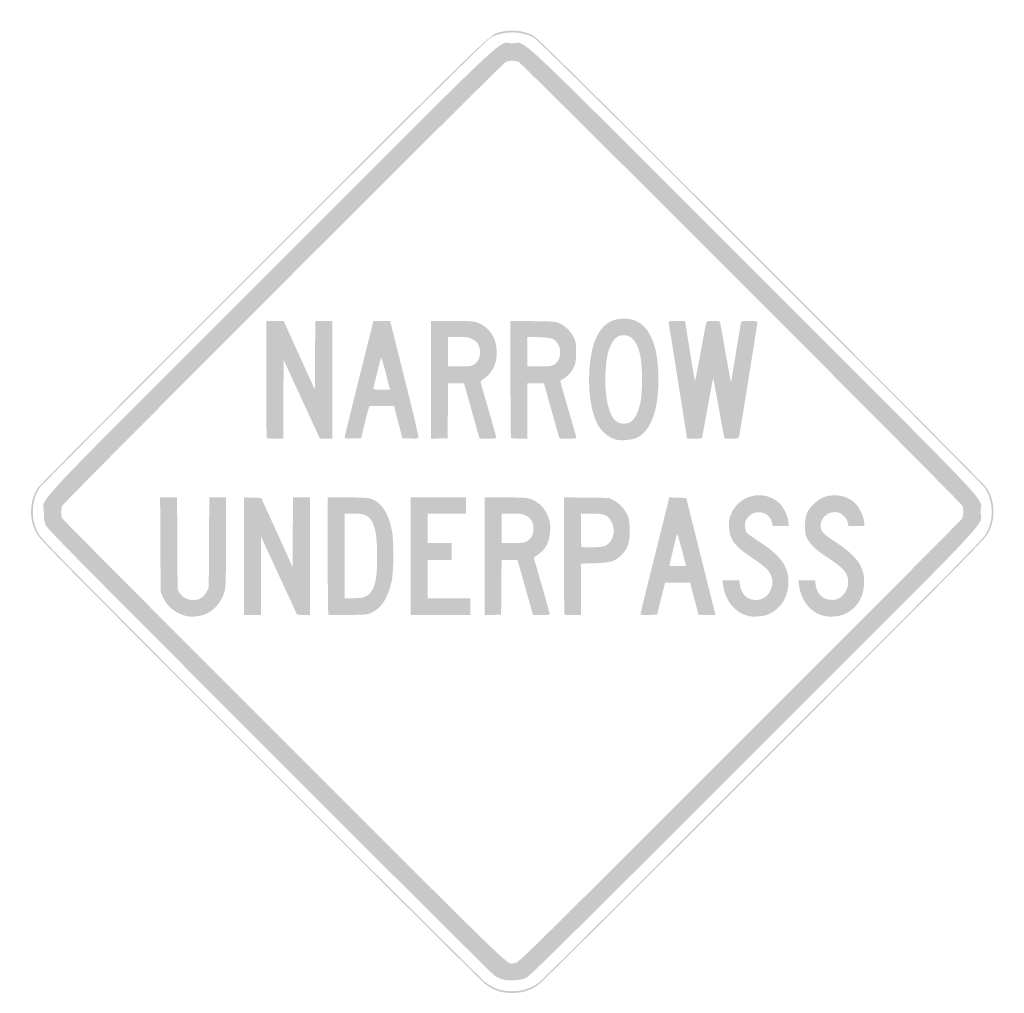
# Model space of a CAD drawing. Header units: inches. Extents: x -26.1 to 26, y -25.5 to 26.
import ezdxf

# ---------------------------------------------------------------- set-up
doc = ezdxf.new("R2010")
doc.units = ezdxf.units.IN
doc.header["$MEASUREMENT"] = 0

msp = doc.modelspace()

# ---------------------------------------------------------------- hatches: boundary and pattern name
h = msp.add_hatch(color=7)
edge = h.paths.add_edge_path()
edge.add_spline(control_points=[(-0.565, -24.72), (-0.682, -24.678), (-0.862, -24.584), (-0.966, -24.511), (-1.07, -24.438), (-6.409, -19.121), (-12.83, -12.696), (-22.441, -3.078), (-24.528, -0.968), (-24.638, -0.754), (-24.759, -0.52), (-24.772, -0.449), (-24.772, -0.024), (-24.772, 0.833), (-26.051, -0.528), (-12.761, 12.761), (0.5, 26.023), (-0.829, 24.772), (0, 24.772), (0.829, 24.772), (-0.5, 26.023), (12.761, 12.761), (26.024, -0.501), (24.772, 0.829), (24.772, -0.001), (24.772, -0.836), (26.014, 0.483), (12.718, -12.804), (2.983, -22.532), (0.926, -24.565), (0.731, -24.656), (0.419, -24.8), (-0.252, -24.834), (-0.565, -24.72)], knot_values=[0, 0, 0, 0, 1, 1, 1, 2, 2, 2, 3, 3, 3, 4, 4, 4, 5, 5, 5, 6, 6, 6, 7, 7, 7, 8, 8, 8, 9, 9, 9, 10, 10, 10, 11, 11, 11, 11], degree=3, periodic=0)
edge = h.paths.add_edge_path(flags=0)
edge.add_spline(control_points=[(0.212, -23.849), (0.377, -23.805), (1.88, -22.32), (12.059, -12.147), (18.471, -5.738), (23.748, -0.438), (23.785, -0.368), (23.865, -0.218), (23.874, 0.126), (23.804, 0.315), (23.741, 0.484), (0.549, 23.687), (0.346, 23.783), (0.156, 23.873), (-0.156, 23.873), (-0.346, 23.783), (-0.557, 23.682), (-23.741, 0.484), (-23.807, 0.306), (-23.882, 0.107), (-23.874, -0.201), (-23.789, -0.36), (-23.75, -0.434), (-18.481, -5.73), (-12.08, -12.129), (-0.412, -23.794), (-0.318, -23.887), (-0.024, -23.898), (0.002, -23.899), (0.108, -23.877), (0.212, -23.849)], knot_values=[0, 0, 0, 0, 1, 1, 1, 2, 2, 2, 3, 3, 3, 4, 4, 4, 5, 5, 5, 6, 6, 6, 7, 7, 7, 8, 8, 8, 9, 9, 9, 10, 10, 10, 10], degree=3, periodic=0)
h = msp.add_hatch(color=7)
edge = h.paths.add_edge_path()
edge.add_spline(control_points=[(-0.613, -25.389), (-0.949, -25.292), (-1.141, -25.194), (-1.441, -24.967), (-1.595, -24.85), (-6.963, -19.508), (-13.37, -13.096), (-24.591, -1.867), (-25.026, -1.425), (-25.187, -1.097), (-25.403, -0.657), (-25.474, -0.308), (-25.443, 0.165), (-25.416, 0.582), (-25.293, 0.959), (-25.08, 1.278), (-25.004, 1.392), (-19.632, 6.792), (-13.142, 13.278), (-0.461, 25.952), (-1.212, 25.23), (-0.555, 25.385), (-0.006, 25.514), (0.589, 25.445), (1.097, 25.193), (1.299, 25.092), (3.486, 22.929), (13.142, 13.278), (19.632, 6.792), (25.004, 1.392), (25.08, 1.278), (25.293, 0.959), (25.416, 0.582), (25.443, 0.165), (25.474, -0.308), (25.403, -0.657), (25.187, -1.097), (25.026, -1.425), (24.589, -1.869), (13.37, -13.096), (6.963, -19.508), (1.595, -24.85), (1.441, -24.967), (1.137, -25.198), (0.951, -25.29), (0.589, -25.39), (0.297, -25.47), (-0.33, -25.47), (-0.613, -25.389)], knot_values=[0, 0, 0, 0, 1, 1, 1, 2, 2, 2, 3, 3, 3, 4, 4, 4, 5, 5, 5, 6, 6, 6, 7, 7, 7, 8, 8, 8, 9, 9, 9, 10, 10, 10, 11, 11, 11, 12, 12, 12, 13, 13, 13, 14, 14, 14, 15, 15, 15, 16, 16, 16, 16], degree=3, periodic=0)
edge = h.paths.add_edge_path(flags=0)
edge.add_spline(control_points=[(0.589, -25.295), (0.951, -25.195), (1.137, -25.103), (1.441, -24.873), (1.595, -24.756), (6.942, -19.435), (13.323, -13.049), (24.496, -1.867), (24.931, -1.425), (25.093, -1.097), (25.309, -0.657), (25.379, -0.308), (25.349, 0.165), (25.322, 0.582), (25.199, 0.959), (24.986, 1.278), (24.909, 1.392), (19.559, 6.77), (13.095, 13.23), (3.477, 22.843), (1.299, 24.998), (1.097, 25.098), (0.414, 25.438), (-0.414, 25.438), (-1.097, 25.098), (-1.299, 24.998), (-3.477, 22.843), (-13.095, 13.23), (-19.559, 6.77), (-24.909, 1.392), (-24.986, 1.278), (-25.199, 0.959), (-25.322, 0.582), (-25.349, 0.165), (-25.379, -0.308), (-25.309, -0.657), (-25.093, -1.097), (-24.932, -1.425), (-24.498, -1.866), (-13.323, -13.049), (-6.942, -19.435), (-1.595, -24.756), (-1.441, -24.872), (-0.976, -25.225), (-0.6, -25.354), (-0.024, -25.358), (0.184, -25.359), (0.46, -25.331), (0.589, -25.295)], knot_values=[0, 0, 0, 0, 1, 1, 1, 2, 2, 2, 3, 3, 3, 4, 4, 4, 5, 5, 5, 6, 6, 6, 7, 7, 7, 8, 8, 8, 9, 9, 9, 10, 10, 10, 11, 11, 11, 12, 12, 12, 13, 13, 13, 14, 14, 14, 15, 15, 15, 16, 16, 16, 16], degree=3, periodic=0)
h = msp.add_hatch(color=7)
edge = h.paths.add_edge_path()
edge.add_spline(control_points=[(-12.979, 3.897), (-12.997, 3.914), (-13.011, 5.314), (-13.011, 7.008)], knot_values=[0, 0, 0, 0, 1, 1, 1, 1], degree=3, periodic=0)
edge.add_line((-13.011, 7.008), (-13.011, 10.088))
edge.add_line((-13.011, 10.088), (-12.551, 10.088))
edge.add_line((-12.551, 10.088), (-12.091, 10.088))
edge.add_line((-12.091, 10.088), (-11.266, 8.274))
edge.add_line((-11.266, 8.274), (-10.442, 6.459))
edge.add_line((-10.442, 6.459), (-10.429, 8.274))
edge.add_line((-10.429, 8.274), (-10.417, 10.088))
edge.add_line((-10.417, 10.088), (-9.97, 10.088))
edge.add_line((-9.97, 10.088), (-9.522, 10.088))
edge.add_line((-9.522, 10.088), (-9.522, 6.977))
edge.add_line((-9.522, 6.977), (-9.522, 3.866))
edge.add_line((-9.522, 3.866), (-9.847, 3.866))
edge.add_line((-9.847, 3.866), (-10.172, 3.866))
edge.add_line((-10.172, 3.866), (-11.132, 5.949))
edge.add_line((-11.132, 5.949), (-12.092, 8.033))
edge.add_line((-12.092, 8.033), (-12.104, 5.949))
edge.add_line((-12.104, 5.949), (-12.116, 3.866))
edge.add_line((-12.116, 3.866), (-12.532, 3.866))
edge.add_spline(control_points=[(-12.532, 3.866), (-12.761, 3.866), (-12.962, 3.88), (-12.979, 3.897)], knot_values=[0, 0, 0, 0, 1, 1, 1, 1], degree=3, periodic=0)
h = msp.add_hatch(color=7)
edge = h.paths.add_edge_path()
edge.add_spline(control_points=[(-8.862, 3.935), (-8.862, 3.975), (-8.52, 5.376), (-8.102, 7.048)], knot_values=[0, 0, 0, 0, 1, 1, 1, 1], degree=3, periodic=0)
edge.add_line((-8.102, 7.048), (-7.342, 10.088))
edge.add_line((-7.342, 10.088), (-6.902, 10.088))
edge.add_line((-6.902, 10.088), (-6.462, 10.088))
edge.add_line((-6.462, 10.088), (-6.415, 9.911))
edge.add_spline(control_points=[(-6.415, 9.911), (-6.389, 9.814), (-6.041, 8.423), (-5.64, 6.82), (-5.116, 4.719), (-4.929, 3.9), (-4.97, 3.884), (-5.002, 3.871), (-5.205, 3.868), (-5.421, 3.875)], knot_values=[0, 0, 0, 0, 1, 1, 1, 2, 2, 2, 3, 3, 3, 3], degree=3, periodic=0)
edge.add_line((-5.421, 3.875), (-5.813, 3.889))
edge.add_line((-5.813, 3.889), (-6.031, 4.738))
edge.add_line((-6.031, 4.738), (-6.25, 5.586))
edge.add_line((-6.25, 5.586), (-6.881, 5.599))
edge.add_spline(control_points=[(-6.881, 5.599), (-7.237, 5.607), (-7.531, 5.593), (-7.556, 5.568), (-7.581, 5.543), (-7.689, 5.155), (-7.797, 4.706)], knot_values=[0, 0, 0, 0, 1, 1, 1, 2, 2, 2, 2], degree=3, periodic=0)
edge.add_line((-7.797, 4.706), (-7.993, 3.889))
edge.add_line((-7.993, 3.889), (-8.428, 3.876))
edge.add_spline(control_points=[(-8.428, 3.876), (-8.794, 3.864), (-8.862, 3.873), (-8.862, 3.935)], knot_values=[0, 0, 0, 0, 1, 1, 1, 1], degree=3, periodic=0)
edge = h.paths.add_edge_path(flags=0)
edge.add_spline(control_points=[(-6.683, 7.307), (-6.802, 7.773), (-6.911, 8.155), (-6.926, 8.155), (-6.941, 8.154), (-7.033, 7.82), (-7.131, 7.412), (-7.229, 7.004), (-7.322, 6.623), (-7.337, 6.564), (-7.365, 6.46), (-7.358, 6.458), (-6.916, 6.458)], knot_values=[0, 0, 0, 0, 1, 1, 1, 2, 2, 2, 3, 3, 3, 4, 4, 4, 4], degree=3, periodic=0)
edge.add_line((-6.916, 6.458), (-6.468, 6.458))
edge.add_line((-6.468, 6.458), (-6.683, 7.307))
h = msp.add_hatch(color=7)
edge = h.paths.add_edge_path()
edge.add_line((-4.29, 6.975), (-4.29, 10.088))
edge.add_line((-4.29, 10.088), (-3.184, 10.088))
edge.add_spline(control_points=[(-3.184, 10.088), (-2.17, 10.088), (-2.055, 10.08), (-1.809, 9.987), (-1.3, 9.797), (-0.956, 9.362), (-0.849, 8.773), (-0.721, 8.067), (-0.968, 7.386), (-1.469, 7.061), (-1.622, 6.963), (-1.691, 6.888), (-1.676, 6.839), (-1.28, 5.496), (-0.849, 3.978), (-0.849, 3.93), (-0.849, 3.88), (-0.949, 3.866), (-1.288, 3.866)], knot_values=[0, 0, 0, 0, 1, 1, 1, 2, 2, 2, 3, 3, 3, 4, 4, 4, 5, 5, 5, 6, 6, 6, 6], degree=3, periodic=0)
edge.add_line((-1.288, 3.866), (-1.728, 3.866))
edge.add_line((-1.728, 3.866), (-2.096, 5.174))
edge.add_spline(control_points=[(-2.096, 5.174), (-2.299, 5.893), (-2.484, 6.551), (-2.508, 6.635)], knot_values=[0, 0, 0, 0, 1, 1, 1, 1], degree=3, periodic=0)
edge.add_line((-2.508, 6.635), (-2.55, 6.788))
edge.add_line((-2.55, 6.788), (-2.971, 6.788))
edge.add_line((-2.971, 6.788), (-3.393, 6.788))
edge.add_line((-3.393, 6.788), (-3.405, 5.339))
edge.add_line((-3.405, 5.339), (-3.418, 3.889))
edge.add_line((-3.418, 3.889), (-3.854, 3.876))
edge.add_line((-3.854, 3.876), (-4.29, 3.862))
edge.add_line((-4.29, 3.862), (-4.29, 6.975))
edge = h.paths.add_edge_path(flags=0)
edge.add_spline(control_points=[(-2.022, 7.791), (-1.786, 7.949), (-1.688, 8.17), (-1.709, 8.498), (-1.73, 8.826), (-1.834, 8.986), (-2.122, 9.133), (-2.301, 9.225), (-2.403, 9.24), (-2.862, 9.24)], knot_values=[0, 0, 0, 0, 1, 1, 1, 2, 2, 2, 3, 3, 3, 3], degree=3, periodic=0)
edge.add_line((-2.862, 9.24), (-3.394, 9.24))
edge.add_line((-3.394, 9.24), (-3.394, 8.462))
edge.add_line((-3.394, 8.462), (-3.394, 7.684))
edge.add_line((-3.394, 7.684), (-2.788, 7.684))
edge.add_spline(control_points=[(-2.788, 7.684), (-2.237, 7.684), (-2.168, 7.694), (-2.022, 7.791)], knot_values=[0, 0, 0, 0, 1, 1, 1, 1], degree=3, periodic=0)
h = msp.add_hatch(color=7)
edge = h.paths.add_edge_path()
edge.add_spline(control_points=[(-0.063, 3.897), (-0.08, 3.914), (-0.094, 5.316), (-0.094, 7.011)], knot_values=[0, 0, 0, 0, 1, 1, 1, 1], degree=3, periodic=0)
edge.add_line((-0.094, 7.011), (-0.094, 10.094))
edge.add_line((-0.094, 10.094), (1.096, 10.079))
edge.add_spline(control_points=[(1.096, 10.079), (2.195, 10.066), (2.303, 10.057), (2.504, 9.964), (2.817, 9.819), (3.089, 9.554), (3.239, 9.247), (3.36, 9.002), (3.371, 8.936), (3.371, 8.438), (3.371, 7.972), (3.355, 7.863), (3.262, 7.66), (3.138, 7.389), (2.876, 7.102), (2.68, 7.021), (2.606, 6.99), (2.546, 6.936), (2.546, 6.901), (2.546, 6.865), (2.737, 6.185), (2.97, 5.39), (3.203, 4.594), (3.394, 3.926), (3.394, 3.904), (3.394, 3.883), (3.193, 3.866), (2.948, 3.866)], knot_values=[0, 0, 0, 0, 1, 1, 1, 2, 2, 2, 3, 3, 3, 4, 4, 4, 5, 5, 5, 6, 6, 6, 7, 7, 7, 8, 8, 8, 9, 9, 9, 9], degree=3, periodic=0)
edge.add_line((2.948, 3.866), (2.502, 3.866))
edge.add_line((2.502, 3.866), (2.436, 4.089))
edge.add_spline(control_points=[(2.436, 4.089), (2.4, 4.213), (2.213, 4.87), (2.022, 5.551)], knot_values=[0, 0, 0, 0, 1, 1, 1, 1], degree=3, periodic=0)
edge.add_line((2.022, 5.551), (1.674, 6.788))
edge.add_line((1.674, 6.788), (1.238, 6.788))
edge.add_line((1.238, 6.788), (0.801, 6.788))
edge.add_line((0.801, 6.788), (0.801, 5.327))
edge.add_line((0.801, 5.327), (0.801, 3.866))
edge.add_line((0.801, 3.866), (0.385, 3.866))
edge.add_spline(control_points=[(0.385, 3.866), (0.156, 3.866), (-0.046, 3.88), (-0.063, 3.897)], knot_values=[0, 0, 0, 0, 1, 1, 1, 1], degree=3, periodic=0)
edge = h.paths.add_edge_path(flags=0)
edge.add_spline(control_points=[(2.201, 7.776), (2.412, 7.905), (2.501, 8.061), (2.528, 8.352), (2.548, 8.554), (2.531, 8.644), (2.443, 8.814), (2.269, 9.15), (2.113, 9.213), (1.402, 9.232)], knot_values=[0, 0, 0, 0, 1, 1, 1, 2, 2, 2, 3, 3, 3, 3], degree=3, periodic=0)
edge.add_line((1.402, 9.232), (0.801, 9.249))
edge.add_line((0.801, 9.249), (0.801, 8.466))
edge.add_line((0.801, 8.466), (0.801, 7.684))
edge.add_line((0.801, 7.684), (1.426, 7.684))
edge.add_spline(control_points=[(1.426, 7.684), (1.962, 7.684), (2.072, 7.697), (2.201, 7.776)], knot_values=[0, 0, 0, 0, 1, 1, 1, 1], degree=3, periodic=0)
h = msp.add_hatch(color=7)
edge = h.paths.add_edge_path()
edge.add_spline(control_points=[(5.492, 3.813), (5.064, 3.926), (4.676, 4.274), (4.453, 4.746), (3.936, 5.839), (3.933, 8.133), (4.447, 9.216), (4.653, 9.65), (4.888, 9.909), (5.222, 10.073), (5.582, 10.249), (6.168, 10.258), (6.539, 10.093), (7.321, 9.745), (7.731, 8.682), (7.731, 7), (7.731, 5.33), (7.318, 4.238), (6.56, 3.9), (6.322, 3.794), (5.741, 3.747), (5.492, 3.813)], knot_values=[0, 0, 0, 0, 1, 1, 1, 2, 2, 2, 3, 3, 3, 4, 4, 4, 5, 5, 5, 6, 6, 6, 7, 7, 7, 7], degree=3, periodic=0)
edge = h.paths.add_edge_path(flags=0)
edge.add_spline(control_points=[(6.316, 4.791), (6.512, 4.956), (6.664, 5.269), (6.771, 5.728), (6.904, 6.297), (6.89, 7.838), (6.748, 8.363), (6.563, 9.044), (6.31, 9.333), (5.898, 9.334), (5.607, 9.334), (5.415, 9.199), (5.246, 8.875), (5.067, 8.532), (5.013, 8.31), (4.949, 7.635), (4.824, 6.33), (5.071, 5.071), (5.511, 4.774), (5.746, 4.616), (6.117, 4.624), (6.316, 4.791)], knot_values=[0, 0, 0, 0, 1, 1, 1, 2, 2, 2, 3, 3, 3, 4, 4, 4, 5, 5, 5, 6, 6, 6, 7, 7, 7, 7], degree=3, periodic=0)
h = msp.add_hatch(color=7)
edge = h.paths.add_edge_path()
edge.add_spline(control_points=[(9.219, 4.042), (9.204, 4.14), (8.99, 5.492), (8.744, 7.047), (8.499, 8.603), (8.287, 9.924), (8.273, 9.982), (8.248, 10.086), (8.255, 10.088), (8.691, 10.088)], knot_values=[0, 0, 0, 0, 1, 1, 1, 2, 2, 2, 3, 3, 3, 3], degree=3, periodic=0)
edge.add_line((8.691, 10.088), (9.135, 10.088))
edge.add_line((9.135, 10.088), (9.181, 9.817))
edge.add_spline(control_points=[(9.181, 9.817), (9.207, 9.668), (9.32, 8.957), (9.433, 8.238), (9.546, 7.518), (9.65, 6.93), (9.664, 6.93), (9.678, 6.93), (9.812, 7.603), (9.963, 8.426), (10.113, 9.25), (10.247, 9.96), (10.26, 10.006), (10.279, 10.075), (10.34, 10.088), (10.63, 10.088), (10.97, 10.088), (10.977, 10.086), (11.003, 9.958), (11.017, 9.887), (11.148, 9.161), (11.293, 8.345), (11.437, 7.528), (11.56, 6.856), (11.566, 6.85), (11.571, 6.845), (11.689, 7.534), (11.827, 8.382), (11.965, 9.229), (12.088, 9.96), (12.1, 10.006), (12.118, 10.076), (12.181, 10.088), (12.543, 10.088), (12.918, 10.088), (12.964, 10.079), (12.964, 10.002), (12.964, 9.917), (12.042, 4.176), (11.996, 3.972), (11.973, 3.873), (11.947, 3.866), (11.6, 3.866)], knot_values=[0, 0, 0, 0, 1, 1, 1, 2, 2, 2, 3, 3, 3, 4, 4, 4, 5, 5, 5, 6, 6, 6, 7, 7, 7, 8, 8, 8, 9, 9, 9, 10, 10, 10, 11, 11, 11, 12, 12, 12, 13, 13, 13, 14, 14, 14, 14], degree=3, periodic=0)
edge.add_line((11.6, 3.866), (11.227, 3.866))
edge.add_line((11.227, 3.866), (11.181, 4.089))
edge.add_spline(control_points=[(11.181, 4.089), (11.156, 4.213), (11.023, 4.934), (10.886, 5.692), (10.749, 6.45), (10.631, 7.064), (10.624, 7.057), (10.612, 7.045), (10.041, 3.947), (10.041, 3.893), (10.041, 3.878), (9.862, 3.866), (9.644, 3.866)], knot_values=[0, 0, 0, 0, 1, 1, 1, 2, 2, 2, 3, 3, 3, 4, 4, 4, 4], degree=3, periodic=0)
edge.add_line((9.644, 3.866), (9.248, 3.866))
edge.add_line((9.248, 3.866), (9.219, 4.042))
h = msp.add_hatch(color=7)
edge = h.paths.add_edge_path()
edge.add_spline(control_points=[(12.48, -5.514), (11.77, -5.335), (11.263, -4.712), (11.15, -3.877)], knot_values=[0, 0, 0, 0, 1, 1, 1, 1], degree=3, periodic=0)
edge.add_line((11.15, -3.877), (11.116, -3.63))
edge.add_line((11.116, -3.63), (11.562, -3.63))
edge.add_line((11.562, -3.63), (12.008, -3.63))
edge.add_line((12.008, -3.63), (12.037, -3.842))
edge.add_spline(control_points=[(12.037, -3.842), (12.107, -4.354), (12.421, -4.667), (12.864, -4.667), (13.227, -4.667), (13.482, -4.51), (13.643, -4.187), (13.846, -3.779), (13.792, -3.403), (13.478, -3.047), (13.373, -2.928), (13.039, -2.668), (12.736, -2.471), (11.763, -1.835), (11.502, -1.497), (11.466, -0.825), (11.45, -0.52), (11.465, -0.397), (11.547, -0.181), (11.948, 0.882), (13.261, 1.218), (14.108, 0.474), (14.326, 0.283), (14.559, -0.184), (14.597, -0.507)], knot_values=[0, 0, 0, 0, 1, 1, 1, 2, 2, 2, 3, 3, 3, 4, 4, 4, 5, 5, 5, 6, 6, 6, 7, 7, 7, 8, 8, 8, 8], degree=3, periodic=0)
edge.add_line((14.597, -0.507), (14.627, -0.754))
edge.add_line((14.627, -0.754), (14.201, -0.754))
edge.add_line((14.201, -0.754), (13.776, -0.754))
edge.add_line((13.776, -0.754), (13.744, -0.588))
edge.add_spline(control_points=[(13.744, -0.588), (13.67, -0.191), (13.241, 0.063), (12.837, -0.05), (12.614, -0.112), (12.373, -0.345), (12.322, -0.546), (12.282, -0.707), (12.328, -1.023), (12.405, -1.117), (12.44, -1.159), (12.744, -1.374), (13.081, -1.595), (14.159, -2.301), (14.564, -2.835), (14.604, -3.603), (14.648, -4.431), (14.252, -5.117), (13.553, -5.426), (13.301, -5.537), (12.751, -5.583), (12.48, -5.514)], knot_values=[0, 0, 0, 0, 1, 1, 1, 2, 2, 2, 3, 3, 3, 4, 4, 4, 5, 5, 5, 6, 6, 6, 7, 7, 7, 7], degree=3, periodic=0)
h = msp.add_hatch(color=7)
edge = h.paths.add_edge_path()
edge.add_spline(control_points=[(-17.301, -5.501), (-17.862, -5.339), (-18.293, -4.974), (-18.484, -4.5)], knot_values=[0, 0, 0, 0, 1, 1, 1, 1], degree=3, periodic=0)
edge.add_line((-18.484, -4.5), (-18.597, -4.219))
edge.add_line((-18.597, -4.219), (-18.61, -1.732))
edge.add_line((-18.61, -1.732), (-18.624, 0.754))
edge.add_line((-18.624, 0.754), (-18.175, 0.754))
edge.add_line((-18.175, 0.754), (-17.727, 0.754))
edge.add_line((-17.727, 0.754), (-17.714, -1.689))
edge.add_line((-17.714, -1.689), (-17.701, -4.132))
edge.add_line((-17.701, -4.132), (-17.584, -4.303))
edge.add_spline(control_points=[(-17.584, -4.303), (-17.418, -4.545), (-17.178, -4.667), (-16.865, -4.667), (-16.545, -4.667), (-16.336, -4.539), (-16.169, -4.241)], knot_values=[0, 0, 0, 0, 1, 1, 1, 2, 2, 2, 2], degree=3, periodic=0)
edge.add_line((-16.169, -4.241), (-16.051, -4.031))
edge.add_line((-16.051, -4.031), (-16.038, -1.638))
edge.add_line((-16.038, -1.638), (-16.024, 0.754))
edge.add_line((-16.024, 0.754), (-15.578, 0.754))
edge.add_line((-15.578, 0.754), (-15.132, 0.754))
edge.add_line((-15.132, 0.754), (-15.132, -1.497))
edge.add_spline(control_points=[(-15.132, -1.497), (-15.133, -2.744), (-15.153, -3.874), (-15.179, -4.031), (-15.282, -4.664), (-15.71, -5.217), (-16.254, -5.424), (-16.586, -5.55), (-17.02, -5.582), (-17.301, -5.501)], knot_values=[0, 0, 0, 0, 1, 1, 1, 2, 2, 2, 3, 3, 3, 3], degree=3, periodic=0)
for points in [[(-14.189, -2.355), (-14.189, 0.758), (-13.734, 0.744), (-13.278, 0.731), (-12.449, -1.092), (-11.62, -2.914), (-11.608, -1.08), (-11.595, 0.754), (-11.148, 0.754), (-10.701, 0.754), (-10.701, -2.359), (-10.701, -5.472), (-11.041, -5.459), (-11.381, -5.445), (-12.337, -3.371), (-13.293, -1.296), (-13.293, -3.382), (-13.294, -5.468), (-13.741, -5.468), (-14.189, -5.468), (-14.189, -2.355)], [(-5.374, -2.357), (-5.374, 0.754), (-3.913, 0.754), (-2.451, 0.754), (-2.451, 0.33), (-2.451, -0.094), (-3.465, -0.094), (-4.478, -0.094), (-4.478, -0.872), (-4.478, -1.65), (-3.842, -1.65), (-3.206, -1.65), (-3.206, -2.098), (-3.206, -2.546), (-3.842, -2.546), (-4.478, -2.546), (-4.478, -3.559), (-4.478, -4.573), (-3.347, -4.573), (-2.216, -4.573), (-2.216, -5.02), (-2.216, -5.468), (-3.795, -5.468), (-5.374, -5.468), (-5.374, -2.357)]]:
    msp.add_hatch(color=7).paths.add_polyline_path(points)
h = msp.add_hatch(color=7)
edge = h.paths.add_edge_path()
edge.add_spline(control_points=[(-9.723, -5.44), (-9.743, -5.421), (-9.758, -4.02), (-9.758, -2.326)], knot_values=[0, 0, 0, 0, 1, 1, 1, 1], degree=3, periodic=0)
edge.add_line((-9.758, -2.326), (-9.758, 0.754))
edge.add_line((-9.758, 0.754), (-8.704, 0.754))
edge.add_spline(control_points=[(-8.704, 0.754), (-7.576, 0.754), (-7.454, 0.735), (-7.146, 0.513), (-6.782, 0.25), (-6.533, -0.219), (-6.374, -0.941), (-6.258, -1.465), (-6.261, -3.127), (-6.378, -3.671), (-6.562, -4.525), (-6.898, -5.07), (-7.386, -5.31), (-7.658, -5.444), (-7.668, -5.445), (-8.675, -5.46), (-9.232, -5.468), (-9.704, -5.459), (-9.723, -5.44)], knot_values=[0, 0, 0, 0, 1, 1, 1, 2, 2, 2, 3, 3, 3, 4, 4, 4, 5, 5, 5, 6, 6, 6, 6], degree=3, periodic=0)
edge = h.paths.add_edge_path(flags=0)
edge.add_spline(control_points=[(-7.729, -4.467), (-7.472, -4.336), (-7.34, -4.116), (-7.228, -3.63), (-7.116, -3.145), (-7.117, -1.598), (-7.229, -1.084), (-7.405, -0.281), (-7.625, -0.094), (-8.401, -0.094)], knot_values=[0, 0, 0, 0, 1, 1, 1, 2, 2, 2, 3, 3, 3, 3], degree=3, periodic=0)
edge.add_line((-8.401, -0.094), (-8.862, -0.094))
edge.add_line((-8.862, -0.094), (-8.862, -2.333))
edge.add_line((-8.862, -2.333), (-8.862, -4.573))
edge.add_line((-8.862, -4.573), (-8.401, -4.573))
edge.add_spline(control_points=[(-8.401, -4.573), (-8.016, -4.573), (-7.905, -4.555), (-7.729, -4.467)], knot_values=[0, 0, 0, 0, 1, 1, 1, 1], degree=3, periodic=0)
h = msp.add_hatch(color=7)
edge = h.paths.add_edge_path()
edge.add_line((-1.461, -2.359), (-1.461, 0.754))
edge.add_line((-1.461, 0.754), (-0.355, 0.754))
edge.add_spline(control_points=[(-0.355, 0.754), (0.659, 0.754), (0.773, 0.746), (1.02, 0.654), (1.686, 0.404), (2.092, -0.32), (2.002, -1.099), (1.936, -1.666), (1.74, -2.024), (1.36, -2.267), (1.201, -2.369), (1.136, -2.44), (1.151, -2.492), (1.521, -3.742), (1.98, -5.356), (1.98, -5.404), (1.98, -5.454), (1.879, -5.468), (1.54, -5.468)], knot_values=[0, 0, 0, 0, 1, 1, 1, 2, 2, 2, 3, 3, 3, 4, 4, 4, 5, 5, 5, 6, 6, 6, 6], degree=3, periodic=0)
edge.add_line((1.54, -5.468), (1.101, -5.468))
edge.add_line((1.101, -5.468), (0.732, -4.16))
edge.add_spline(control_points=[(0.732, -4.16), (0.529, -3.441), (0.344, -2.783), (0.321, -2.699)], knot_values=[0, 0, 0, 0, 1, 1, 1, 1], degree=3, periodic=0)
edge.add_line((0.321, -2.699), (0.278, -2.546))
edge.add_line((0.278, -2.546), (-0.143, -2.546))
edge.add_line((-0.143, -2.546), (-0.564, -2.546))
edge.add_line((-0.564, -2.546), (-0.577, -3.995))
edge.add_line((-0.577, -3.995), (-0.589, -5.445))
edge.add_line((-0.589, -5.445), (-1.025, -5.458))
edge.add_line((-1.025, -5.458), (-1.461, -5.472))
edge.add_line((-1.461, -5.472), (-1.461, -2.359))
edge = h.paths.add_edge_path(flags=0)
edge.add_spline(control_points=[(0.806, -1.543), (1.042, -1.385), (1.14, -1.164), (1.119, -0.836), (1.098, -0.508), (0.994, -0.347), (0.706, -0.2), (0.527, -0.109), (0.425, -0.094), (-0.034, -0.094)], knot_values=[0, 0, 0, 0, 1, 1, 1, 2, 2, 2, 3, 3, 3, 3], degree=3, periodic=0)
edge.add_line((-0.034, -0.094), (-0.566, -0.094))
edge.add_line((-0.566, -0.094), (-0.566, -0.872))
edge.add_line((-0.566, -0.872), (-0.566, -1.65))
edge.add_line((-0.566, -1.65), (0.04, -1.65))
edge.add_spline(control_points=[(0.04, -1.65), (0.592, -1.65), (0.66, -1.64), (0.806, -1.543)], knot_values=[0, 0, 0, 0, 1, 1, 1, 1], degree=3, periodic=0)
h = msp.add_hatch(color=7)
edge = h.paths.add_edge_path()
edge.add_spline(control_points=[(2.766, -5.437), (2.748, -5.42), (2.734, -4.018), (2.734, -2.323)], knot_values=[0, 0, 0, 0, 1, 1, 1, 1], degree=3, periodic=0)
edge.add_line((2.734, -2.323), (2.734, 0.76))
edge.add_line((2.734, 0.76), (3.924, 0.745))
edge.add_line((3.924, 0.745), (5.115, 0.731))
edge.add_line((5.115, 0.731), (5.359, 0.602))
edge.add_spline(control_points=[(5.359, 0.602), (5.676, 0.435), (5.908, 0.192), (6.067, -0.137), (6.172, -0.356), (6.197, -0.481), (6.213, -0.882), (6.241, -1.562), (6.124, -1.943), (5.783, -2.284), (5.436, -2.632), (5.234, -2.693), (4.349, -2.722)], knot_values=[0, 0, 0, 0, 1, 1, 1, 2, 2, 2, 3, 3, 3, 4, 4, 4, 4], degree=3, periodic=0)
edge.add_line((4.349, -2.722), (3.63, -2.746))
edge.add_line((3.63, -2.746), (3.63, -4.107))
edge.add_line((3.63, -4.107), (3.63, -5.468))
edge.add_line((3.63, -5.468), (3.213, -5.468))
edge.add_spline(control_points=[(3.213, -5.468), (2.984, -5.468), (2.783, -5.454), (2.766, -5.437)], knot_values=[0, 0, 0, 0, 1, 1, 1, 1], degree=3, periodic=0)
edge = h.paths.add_edge_path(flags=0)
edge.add_spline(control_points=[(5.004, -1.755), (5.421, -1.496), (5.489, -0.76), (5.132, -0.354), (4.948, -0.144), (4.76, -0.095), (4.137, -0.095)], knot_values=[0, 0, 0, 0, 1, 1, 1, 2, 2, 2, 2], degree=3, periodic=0)
edge.add_line((4.137, -0.095), (3.63, -0.094))
edge.add_line((3.63, -0.094), (3.63, -0.959))
edge.add_spline(control_points=[(3.63, -0.959), (3.63, -1.434), (3.646, -1.839), (3.665, -1.859), (3.685, -1.878), (3.955, -1.887), (4.266, -1.878), (4.755, -1.864), (4.855, -1.848), (5.004, -1.755)], knot_values=[0, 0, 0, 0, 1, 1, 1, 2, 2, 2, 3, 3, 3, 3], degree=3, periodic=0)
h = msp.add_hatch(color=7)
edge = h.paths.add_edge_path()
edge.add_spline(control_points=[(6.788, -5.399), (6.788, -5.359), (7.13, -3.957), (7.549, -2.284)], knot_values=[0, 0, 0, 0, 1, 1, 1, 1], degree=3, periodic=0)
edge.add_line((7.549, -2.284), (8.309, 0.758))
edge.add_line((8.309, 0.758), (8.756, 0.744))
edge.add_line((8.756, 0.744), (9.202, 0.731))
edge.add_line((9.202, 0.731), (9.973, -2.357))
edge.add_spline(control_points=[(9.973, -2.357), (10.397, -4.055), (10.745, -5.45), (10.746, -5.457), (10.747, -5.463), (10.547, -5.468), (10.301, -5.468)], knot_values=[0, 0, 0, 0, 1, 1, 1, 2, 2, 2, 2], degree=3, periodic=0)
edge.add_line((10.301, -5.468), (9.854, -5.468))
edge.add_line((9.854, -5.468), (9.822, -5.339))
edge.add_spline(control_points=[(9.822, -5.339), (9.804, -5.267), (9.702, -4.88), (9.596, -4.478)], knot_values=[0, 0, 0, 0, 1, 1, 1, 1], degree=3, periodic=0)
edge.add_line((9.596, -4.478), (9.403, -3.748))
edge.add_line((9.403, -3.748), (8.744, -3.748))
edge.add_line((8.744, -3.748), (8.085, -3.748))
edge.add_line((8.085, -3.748), (7.871, -4.596))
edge.add_line((7.871, -4.596), (7.658, -5.445))
edge.add_line((7.658, -5.445), (7.223, -5.458))
edge.add_spline(control_points=[(7.223, -5.458), (6.857, -5.47), (6.788, -5.46), (6.788, -5.399)], knot_values=[0, 0, 0, 0, 1, 1, 1, 1], degree=3, periodic=0)
edge = h.paths.add_edge_path(flags=0)
edge.add_spline(control_points=[(9.167, -2.77), (8.868, -1.587), (8.731, -1.122), (8.706, -1.202), (8.69, -1.254), (8.601, -1.615), (8.509, -2.003), (8.417, -2.392), (8.33, -2.748), (8.316, -2.793), (8.293, -2.868), (8.334, -2.876), (8.742, -2.876), (9.187, -2.876), (9.194, -2.874), (9.167, -2.77)], knot_values=[0, 0, 0, 0, 1, 1, 1, 2, 2, 2, 3, 3, 3, 4, 4, 4, 5, 5, 5, 5], degree=3, periodic=0)
h = msp.add_hatch(color=7)
edge = h.paths.add_edge_path()
edge.add_spline(control_points=[(16.449, -5.501), (15.741, -5.3), (15.271, -4.701), (15.157, -3.854)], knot_values=[0, 0, 0, 0, 1, 1, 1, 1], degree=3, periodic=0)
edge.add_line((15.157, -3.854), (15.126, -3.63))
edge.add_line((15.126, -3.63), (15.571, -3.63))
edge.add_line((15.571, -3.63), (16.015, -3.63))
edge.add_line((16.015, -3.63), (16.044, -3.842))
edge.add_spline(control_points=[(16.044, -3.842), (16.113, -4.344), (16.387, -4.626), (16.836, -4.658), (17.066, -4.675), (17.141, -4.659), (17.318, -4.555), (17.712, -4.324), (17.881, -3.755), (17.684, -3.323), (17.568, -3.071), (17.285, -2.819), (16.638, -2.396), (16.069, -2.024), (15.776, -1.746), (15.595, -1.407), (15.503, -1.234), (15.486, -1.133), (15.486, -0.754), (15.487, -0.177), (15.595, 0.083), (15.984, 0.444), (16.323, 0.757), (16.623, 0.872), (17.092, 0.866), (17.475, 0.862), (17.827, 0.727), (18.115, 0.474), (18.333, 0.283), (18.566, -0.184), (18.604, -0.507)], knot_values=[0, 0, 0, 0, 1, 1, 1, 2, 2, 2, 3, 3, 3, 4, 4, 4, 5, 5, 5, 6, 6, 6, 7, 7, 7, 8, 8, 8, 9, 9, 9, 10, 10, 10, 10], degree=3, periodic=0)
edge.add_line((18.604, -0.507), (18.634, -0.754))
edge.add_line((18.634, -0.754), (18.208, -0.754))
edge.add_line((18.208, -0.754), (17.782, -0.754))
edge.add_line((17.782, -0.754), (17.751, -0.588))
edge.add_spline(control_points=[(17.751, -0.588), (17.707, -0.354), (17.475, -0.107), (17.239, -0.043), (16.782, 0.08), (16.311, -0.269), (16.311, -0.731), (16.311, -1.038), (16.419, -1.159), (17.077, -1.587), (18.167, -2.297), (18.57, -2.826), (18.611, -3.603), (18.655, -4.438), (18.266, -5.113), (17.564, -5.424), (17.284, -5.548), (16.745, -5.585), (16.449, -5.501)], knot_values=[0, 0, 0, 0, 1, 1, 1, 2, 2, 2, 3, 3, 3, 4, 4, 4, 5, 5, 5, 6, 6, 6, 6], degree=3, periodic=0)

doc.saveas('drawing.dxf')
